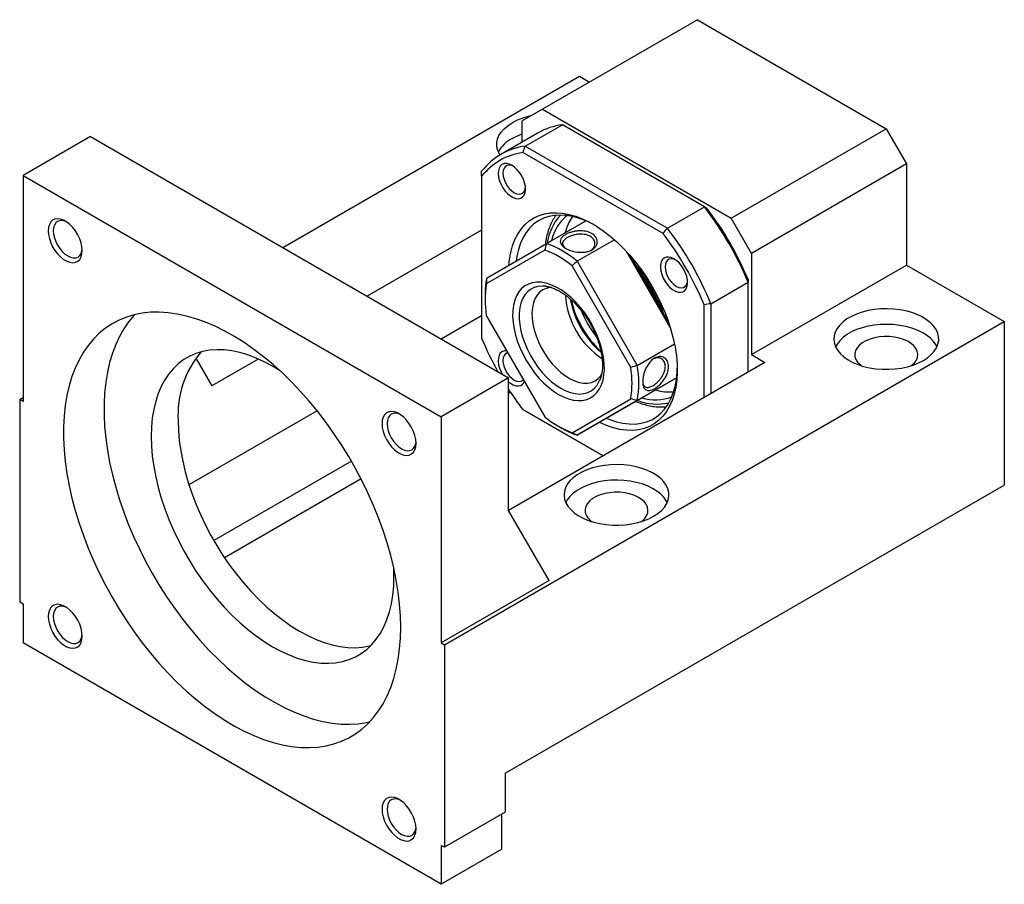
# Model space of a CAD drawing. Header units: millimetres. Extents: x 31 to 291, y 7 to 191.
# Tile 10 of 10: x 195 to 264, y 118 to 178. Entities that reach past the tile are written whole.
import ezdxf

# ---------------------------------------------------------------- set-up
doc = ezdxf.new("R2010")
doc.units = ezdxf.units.MM

msp = doc.modelspace()

# ---------------------------------------------------------------- linework, layer by layer
at = {"color": 7, "linetype": 'Continuous', "lineweight": 25}
for p, q in [((242.23268168, 178.48110291), (231.39037812, 172.22197429)), ((242.23268168, 178.48110291), (255.43200867, 170.86129363)), ((213.24352654, 162.56101207), (233.98310253, 174.53371444)), ((233.98310253, 174.53371444), (234.68898322, 174.1262182)), ((231.39037812, 172.22197429), (229.97616433, 171.40530065)), ((231.39037812, 172.22197429), (244.58970511, 164.60216501)), ((229.97616433, 169.92721782), (229.97616433, 171.40530065)), ((230.19505926, 169.6463842), (232.78778411, 171.1431324)), ((242.72089365, 165.40887032), (232.78778411, 171.1431324)), ((244.58970511, 164.60216501), (255.43200867, 170.86129363)), ((255.43200867, 170.86129363), (256.84622247, 168.41180349)), ((199.80627357, 170.31816976), (195.09222934, 167.59680995)), ((199.80627357, 170.31816976), (229.03335338, 153.44573572)), ((231.0882142, 170.56918948), (228.49548935, 169.07244128)), ((230.19505926, 169.6463842), (240.1281688, 163.91212212)), ((239.8248915, 163.54288398), (230.02693284, 169.19912512)), ((256.84622247, 168.41180349), (246.00391891, 162.15267488)), ((256.84622247, 168.41180349), (256.84622247, 161.33511625)), ((195.09222934, 167.59680995), (195.09222934, 151.81035465)), ((195.09222934, 167.59680995), (224.31930915, 150.72437592)), ((227.14773762, 167.53646077), (227.14773762, 156.22213975)), ((240.1281688, 163.91212212), (242.72089365, 165.40887032)), ((246.00391891, 162.15267488), (244.58970511, 164.60216501)), ((231.69131299, 162.83506087), (234.43882477, 164.42116566)), ((227.14773762, 163.78434073), (219.13608358, 159.1593113)), ((227.49025496, 160.40905329), (231.69131299, 162.83506087)), ((236.42389524, 163.10524972), (233.82358835, 161.6041245)), ((231.57141003, 162.38094313), (227.47208747, 160.01368528)), ((240.3343705, 156.96777863), (237.264885, 162.28428358)), ((237.52106376, 161.99996351), (240.21622411, 157.33180886)), ((246.00391891, 162.15267488), (246.00391891, 155.07598763)), ((237.57141014, 154.1834704), (233.47208758, 161.28370533)), ((233.82358835, 161.6041245), (238.02464638, 154.32767857)), ((246.00391891, 155.07598763), (256.84622247, 161.33511625)), ((256.84622247, 161.33511625), (263.68158782, 157.38914382)), ((231.6445234, 159.85002096), (231.57474567, 159.85834408)), ((243.17549132, 158.63400471), (245.76821617, 160.13075291)), ((245.76821617, 153.85137514), (245.76821617, 160.13075291)), ((227.38343904, 159.23958037), (227.38343948, 158.96744454)), ((242.70408672, 152.08249143), (242.70408672, 158.55597159)), ((243.17549132, 158.63400471), (243.17549132, 152.35462694)), ((227.14773762, 157.79637487), (224.32237534, 156.16532794)), ((227.47208747, 157.818853), (231.57141003, 150.71861807)), ((224.55501189, 134.80185232), (263.68158782, 157.38914382)), ((263.68158782, 157.38914382), (263.68158782, 145.95757267)), ((238.02464638, 154.32767857), (240.624912, 155.82877997)), ((246.00391891, 155.07598763), (246.94672723, 154.53171597)), ((207.17454631, 154.83383133), (208.29155721, 152.89889948)), ((211.53346294, 154.77041183), (208.29155721, 152.89889948)), ((246.94672723, 154.53171597), (229.03381436, 144.19081149)), ((229.03335338, 153.44573572), (224.31930915, 150.72437592)), ((229.03335338, 144.19160703), (229.03335338, 153.44573572)), ((235.39468632, 153.2663006), (235.41609407, 153.31676097)), ((236.69915631, 151.09942816), (240.77208265, 153.45144272)), ((240.77208528, 153.45146841), (238.02464638, 151.86540569)), ((229.17179787, 152.43269138), (229.03335513, 152.35277009)), ((194.8565266, 151.94642294), (195.09222934, 152.08249124)), ((194.8565266, 151.94642294), (194.8565266, 137.79304864)), ((195.09222934, 151.81035465), (194.8565266, 151.94642294)), ((233.47208758, 149.62138028), (237.57141014, 151.98863812)), ((238.02464638, 151.86540569), (233.82358835, 149.43939811)), ((215.64478967, 151.15586437), (206.68607136, 145.98410637)), ((230.02693284, 151.23522736), (235.63167805, 147.99967682)), ((235.63163936, 147.9996539), (230.19505926, 151.1381248)), ((233.82358835, 149.43939811), (236.69915631, 151.09942816)), ((224.31930915, 150.72437592), (224.31930915, 134.93792061)), ((232.52091369, 150.06811385), (232.75657724, 149.93202343)), ((218.04043147, 147.63977121), (208.41997953, 142.08600253)), ((218.71742049, 146.39750778), (209.16898523, 140.88531343)), ((228.79765415, 125.81950641), (263.68158782, 145.95757267)), ((231.86178272, 139.29209792), (229.03335338, 144.19160703)), ((221.0194796, 139.56414611), (221.00305813, 140.18294323)), ((231.86178272, 139.29209792), (224.31930915, 134.93792061)), ((194.8565266, 137.79304864), (195.09222934, 137.65698035)), ((195.09222934, 137.65698035), (195.09222934, 134.93517821)), ((224.31930915, 118.06274417), (195.09222934, 134.93517821)), ((224.31930915, 134.93792061), (224.55501189, 134.80185232)), ((224.55501189, 134.80185232), (224.55501189, 120.64847802)), ((228.79765415, 125.81950641), (228.79765415, 123.09770326)), ((228.79765415, 123.09770326), (224.55501189, 120.64847802)), ((228.56195141, 120.51196942), (228.56195141, 122.96163535)), ((224.55501189, 120.64847802), (224.31930915, 120.78454631)), ((224.31930915, 120.78454631), (224.31930915, 118.06274417)), ((228.56195141, 120.51196942), (224.31930915, 118.06274417))]:
    msp.add_line(p, q, dxfattribs=at)
at = {"color": 7, "linetype": 'Continuous', "lineweight": 25, "flags": 128}
for points in [[(228.42627807, 169.03164908), (228.38519324, 169.09865804), (228.26834988, 169.35039219), (228.20598045, 169.60850762), (228.19902841, 169.86909136), (228.24759958, 170.12819294), (228.35095858, 170.38188522), (228.50753851, 170.62632163), (228.71496423, 170.85779832), (228.97009381, 171.0728044), (229.26905743, 171.26808197)], [(229.26905743, 170.17936083), (229.60732475, 170.35194886), (229.97616477, 170.49798609)], [(229.25924556, 168.30634012), (229.0670871, 168.39470638), (228.88279561, 168.43432492), (228.71391627, 168.42357413), (228.56736245, 168.36289496), (228.44913484, 168.25477012), (228.36407284, 168.10362724), (228.31565928, 167.91565452), (228.30587638, 167.69854626), (228.33512454, 167.46119231), (228.40220652, 167.21330849), (228.50437575, 166.96504418), (228.63744915, 166.72656385), (228.79597925, 166.50762979), (228.973475, 166.3172055), (229.16267088, 166.16308731), (229.35582023, 166.05158457), (229.54501568, 165.98726209), (229.72251186, 165.9727539), (229.88104197, 166.008653), (230.01411537, 166.09349005), (230.1162846, 166.22379228), (230.18336614, 166.39422515), (230.2126143, 166.59780989), (230.2028314, 166.82621324), (230.15441828, 167.07008281), (230.06935628, 167.31943619), (229.95112866, 167.56406373), (229.80457485, 167.79395033), (229.6356955, 167.99968507), (229.45140402, 168.17284495), (229.25924556, 168.30634012)], [(229.3458007, 168.25183138), (229.24853323, 168.28963171), (229.08164049, 168.31854051), (228.93192743, 168.29633843), (228.80690012, 168.22413824), (228.71282923, 168.10556108), (228.65443082, 167.94655219), (228.63463365, 167.75508529), (228.65443082, 167.54076108), (228.71282923, 167.31432733), (228.80690012, 167.08713773), (228.93192743, 166.87058407), (229.08164049, 166.67552697), (229.24853323, 166.51174551), (229.42423642, 166.38745369), (229.59993961, 166.30888293), (229.76683191, 166.27997439), (229.91654542, 166.30217621), (230.04157273, 166.3743764), (230.13564361, 166.49295407), (230.19404202, 166.65196245), (230.20992085, 166.75496915)], [(199.22939911, 162.34989267), (199.20913175, 162.61415872), (199.14902068, 162.89282471), (199.05111268, 163.17640177), (198.9187426, 163.45523233), (198.75641664, 163.7198232), (198.56966308, 163.9611619), (198.36484257, 164.17102993), (198.14892953, 164.34228112), (197.92927596, 164.46908443), (197.71336292, 164.54712112), (197.50854153, 164.57373433), (197.32178885, 164.5480162), (197.15946289, 164.47084288), (197.02709194, 164.34484407), (196.92918393, 164.17430919), (196.86907286, 163.96504596), (196.84880638, 163.72417961), (196.86907286, 163.45991508), (196.92918393, 163.18124808), (197.02709194, 162.89767102), (197.15946289, 162.61883995), (197.32178885, 162.35425009), (197.50854153, 162.1129119), (197.71336292, 161.90304235), (197.92927596, 161.73179116), (198.14892953, 161.60498785), (198.36484257, 161.52695116), (198.56966308, 161.50033947), (198.75641664, 161.52605709), (198.9187426, 161.6032294), (199.05111268, 161.72922872), (199.14902068, 161.8997636), (199.20913175, 162.10902784), (199.22939911, 162.34989267)], [(229.05126271, 161.31049658), (229.09333317, 161.72451411), (229.18109433, 162.21961366), (229.30708618, 162.68256665), (229.4704702, 163.11029216), (229.67015933, 163.49994395), (229.90482464, 163.8489287), (230.17290494, 164.15492382), (230.47261513, 164.41589363), (230.80196158, 164.63010054), (231.15875178, 164.79612), (231.54061232, 164.91284658), (231.94500124, 164.97950336), (232.3692277, 164.99564673), (232.81046855, 164.96117009), (233.26578721, 164.87630199), (233.73215372, 164.74160732), (234.20646453, 164.5579829), (234.68556313, 164.32665017), (235.16626121, 164.04914907), (235.64535981, 163.72732634), (236.11967062, 163.36332316), (236.58603713, 162.95956251), (237.04135579, 162.51873087), (237.48259664, 162.04376168), (237.90682311, 161.53781685), (238.31121202, 161.00426257), (238.69307256, 160.44664919), (239.04986276, 159.86868854), (239.37920921, 159.27422631), (239.6789194, 158.66721848), (239.9469997, 158.05170444), (240.18166501, 157.43178089), (240.38135414, 156.81157293), (240.54473816, 156.19520825), (240.67073001, 155.58678816), (240.75849117, 154.99036174), (240.80743727, 154.40989845), (240.81724256, 153.84926104), (240.7878425, 153.31218012), (240.71943202, 152.80223022), (240.61246639, 152.32280512), (240.46765816, 151.87709475), (240.28597012, 151.46806577), (240.0686118, 151.09844013), (239.81702979, 150.7706773), (239.53289857, 150.48695844), (239.21810815, 150.24917246), (238.87475402, 150.05890056), (238.50512089, 149.91741015), (238.11166864, 149.82564214), (237.69701587, 149.78420756), (237.26392188, 149.7933817), (236.8152689, 149.85310375), (236.35404244, 149.96297695), (235.88331197, 150.12226865), (235.40621025, 150.32992014), (235.38445893, 150.34046979)], [(235.04590388, 164.12288125), (234.92472956, 164.18847067), (234.45262221, 164.41523308), (233.98548789, 164.59366618), (233.52660332, 164.72251867), (233.0791872, 164.80088655), (232.6463777, 164.82822007), (232.23121082, 164.80432806), (231.83659844, 164.72937745), (231.46530907, 164.60389374), (231.11994638, 164.42875765), (230.80293271, 164.2051982), (230.51649263, 163.93478241), (230.2626347, 163.6194073), (230.04313918, 163.26128549), (229.85954663, 162.86292817), (229.71314385, 162.42713041), (229.60495816, 161.95694849), (229.55119195, 161.59919381)], [(233.48981319, 164.73077302), (233.44039996, 164.65732769), (233.24087765, 164.30368181)], [(198.13122698, 164.35424284), (198.01815225, 164.40112136), (197.82802343, 164.44427906), (197.65279878, 164.43728004), (197.49921391, 164.38039112), (197.37316937, 164.27580094), (197.27951029, 164.12752622), (197.22183496, 163.94126773), (197.20236048, 163.72418062), (197.22183496, 163.48460977), (197.27951029, 163.23175975), (197.37316937, 162.97534958), (197.49921391, 162.72523046), (197.65279878, 162.49101723), (197.82802343, 162.28170713), (198.01815225, 162.10534777), (198.21588068, 161.96871317), (198.41360823, 161.8770559), (198.60373793, 161.83389668), (198.77896169, 161.84089721), (198.93254744, 161.89778462), (199.05859111, 162.00237631), (199.15225106, 162.15064951), (199.20992551, 162.33690952), (199.22584473, 162.45810345)], [(233.24087765, 164.30368181), (233.07749979, 163.91087346), (232.97518129, 163.57622203)], [(232.29806846, 163.75940965), (232.13469059, 163.36660129), (232.03237209, 163.03194987)], [(240.59257878, 161.76374611), (240.40042032, 161.85211237), (240.21612884, 161.89173091), (240.04724949, 161.88098012), (239.90069568, 161.82030095), (239.78246806, 161.71217611), (239.69740606, 161.56103323), (239.64899294, 161.37306026), (239.63921004, 161.155952), (239.6684582, 160.91859805), (239.73553974, 160.67071449), (239.83770897, 160.42245018), (239.97078237, 160.18396984), (240.12931248, 159.96503579), (240.30680866, 159.77461124), (240.49600411, 159.62049331), (240.68915346, 159.50899056), (240.87834934, 159.44466783), (241.05584509, 159.4301599), (241.21437519, 159.46605899), (241.3474486, 159.55089604), (241.44961782, 159.68119827), (241.5166998, 159.85163089), (241.54594796, 160.05521563), (241.53616506, 160.28361898), (241.4877515, 160.52748881), (241.4026895, 160.77684218), (241.28446189, 161.02146972), (241.13790807, 161.25135632), (240.96902873, 161.45709106), (240.78473724, 161.63025094), (240.59257878, 161.76374611)], [(240.67913392, 161.70923737), (240.58186646, 161.7470377), (240.41497416, 161.77594625), (240.26526065, 161.75374443), (240.14023334, 161.68154423), (240.04616245, 161.56296707), (239.98776404, 161.40395818), (239.96796732, 161.21249103), (239.98776404, 160.99816707), (240.04616245, 160.77173332), (240.14023334, 160.54454372), (240.26526065, 160.32799007), (240.41497416, 160.13293271), (240.58186646, 159.96915151), (240.75756964, 159.84485969), (240.93327283, 159.76628893), (241.10016557, 159.73738013), (241.24987864, 159.7595822), (241.37490595, 159.83178239), (241.46897684, 159.95036006), (241.52737525, 160.10936844), (241.54325407, 160.21237514)], [(232.52174881, 152.29725343), (232.87460071, 152.11603665), (233.22316945, 151.98198009), (233.56322389, 151.89671085), (233.8906363, 151.86126401), (234.20143221, 151.87606985), (234.49183892, 151.94094887), (234.75833169, 152.05511327), (234.99767508, 152.21717757), (235.20696426, 152.42517405), (235.38365856, 152.67657825), (235.52561309, 152.96833846), (235.6311049, 153.29691295), (235.6988531, 153.65831348), (235.72803584, 154.04815284), (235.71829839, 154.46169923), (235.66975927, 154.8939325), (235.58300744, 155.33960618), (235.45909615, 155.79331016), (235.29952949, 156.24953718), (235.10624427, 156.7027491), (234.88158686, 157.14744482), (234.62828408, 157.57822645), (234.34941089, 157.98986432), (234.04835233, 158.37736219), (233.72876288, 158.73601619), (233.39452196, 159.06147267), (233.04968676, 159.34978135), (232.69844306, 159.59744217), (232.34505455, 159.80144902), (231.99381085, 159.95932554), (231.64897566, 160.0691551), (231.31473474, 160.12960497), (230.99514528, 160.1399411), (230.69408672, 160.10003804), (230.41521354, 160.0103803), (230.16191076, 159.87205583), (229.93725335, 159.68674404), (229.74396812, 159.4566945), (229.58440147, 159.18469921), (229.46049017, 158.87406017), (229.37373835, 158.52854801), (229.32519923, 158.15235681), (229.31546177, 157.75005306), (229.34464451, 157.32652002), (229.41239272, 156.88689907), (229.51788452, 156.43652634), (229.65983906, 155.98086891), (229.83653336, 155.52545782), (230.04582253, 155.0758212), (230.28516593, 154.6374169), (230.55165869, 154.2155665), (230.84206541, 153.81539103), (231.15286131, 153.44174787), (231.48027373, 153.09917238), (231.82032817, 152.79182312), (232.1688969, 152.52343079), (232.52174881, 152.29725343)], [(232.03845144, 159.77155594), (231.92274539, 159.76278062), (231.6554964, 159.70457138), (231.41332357, 159.5950043), (231.20001947, 159.43579519), (231.01892522, 159.22943762), (230.87287673, 158.97916344), (230.76416157, 158.6888926), (230.69448251, 158.36317099), (230.66493032, 158.00710036), (230.67596863, 157.62625692), (230.72742378, 157.22660583), (230.81849039, 156.81440603), (230.94774204, 156.39611338), (231.11315459, 155.97827913), (231.31213711, 155.56744721), (231.54157325, 155.17005216), (231.79786977, 154.79231766), (232.07701241, 154.44015974), (232.37462953, 154.119094), (232.68605978, 153.83414878), (233.00642563, 153.589787), (233.3307096, 153.38983522), (233.65383281, 153.23742594), (233.97073458, 153.13494524), (234.27645162, 153.0839988), (234.56619606, 153.0853843), (234.83542969, 153.13908), (235.07993607, 153.24424517), (235.29588555, 153.39923244), (235.47989627, 153.60161458), (235.54764755, 153.70113524)], [(221.49088244, 136.02637603), (221.47130787, 136.82171844), (221.41264911, 137.63701921), (221.31510199, 138.46956939), (221.17898962, 139.31660379), (221.0047642, 140.17530873), (220.79300439, 141.04283177), (220.54441437, 141.91629031), (220.25981866, 142.79278429), (219.94016466, 143.6694002), (219.58651221, 144.5432276), (219.20003703, 145.41136264), (218.78202283, 146.27092228), (218.33385871, 147.11905034), (217.85703209, 147.95293022), (217.35312876, 148.76979094), (216.82382098, 149.56692007), (216.27086837, 150.34166935), (215.69610653, 151.09146427), (215.10144567, 151.81381501), (214.48886099, 152.50632199), (213.86038694, 153.16668423), (213.21811221, 153.79270736), (212.56416961, 154.38231348), (211.90073168, 154.93354373), (211.23000223, 155.44456617), (210.55420951, 155.9136838), (209.87559834, 156.3393371), (209.19642305, 156.72011415), (208.51893968, 157.05474804), (207.84539901, 157.34212802), (207.17803813, 157.5812993), (206.51907413, 157.77146865), (205.87069623, 157.91200194), (205.23505766, 158.00243383), (204.61427058, 158.04246465), (204.01039712, 158.03195948), (203.42544276, 157.970954), (202.8613511, 157.85965143), (202.3199959, 157.69842204), (201.80317544, 157.48779935), (201.3126072, 157.22848414), (200.84991998, 156.92133792), (200.41665037, 156.56738189), (200.01423841, 156.16779034), (199.64402137, 155.72389116), (199.30722766, 155.23715925), (199.00497768, 154.70921096), (198.73827418, 154.14180051), (198.508004, 153.53681242), (198.31493104, 152.89625692), (198.15969717, 152.22226184), (198.04281869, 151.51706552), (197.9646837, 150.78301074), (197.92555123, 150.02253619), (197.92555123, 149.23816815), (197.9646837, 148.43251221), (198.04281869, 147.60824469), (198.15969717, 146.76810335), (198.31493104, 145.91487906), (198.508004, 145.05140627), (198.73827418, 144.18055388), (199.00497768, 143.30521413), (199.30722766, 142.42829544), (199.64402137, 141.55270979), (200.01423841, 140.68136711), (200.41665037, 139.8171606), (200.84991998, 138.96296213), (201.3126072, 138.12160862), (201.80317544, 137.29589537), (202.3199959, 136.48856447), (202.8613511, 135.70229968), (203.42544276, 134.93971074), (204.01039712, 134.20333134), (204.61427058, 133.49560871), (205.23505766, 132.81889403), (205.87069623, 132.17543324), (206.51907413, 131.56736534), (207.17803813, 130.99671106), (207.84539901, 130.46536385), (208.51893968, 129.97509034), (209.19642305, 129.52751859), (209.87559834, 129.12413653), (210.55420951, 128.76628205), (211.23000223, 128.45514601), (211.90073168, 128.19176071), (212.56416961, 127.97700183), (213.21811221, 127.8115819), (213.86038694, 127.69605042), (214.48886099, 127.63079196), (215.10144567, 127.61602371), (215.69610653, 127.65179364), (216.27086837, 127.73798267), (216.82382098, 127.87430646), (217.35312876, 128.06030984), (217.85703209, 128.29537615), (218.33385871, 128.57872374), (218.78202283, 128.90941252), (219.20003703, 129.28634323), (219.58651221, 129.70826353), (219.94016466, 130.1737725), (220.25981866, 130.68132376), (220.54441437, 131.22923052), (220.79300439, 131.81567315), (221.0047642, 132.43870351), (221.17898962, 133.09625207), (221.31510199, 133.78613447), (221.41264911, 134.50605913), (221.47130787, 135.25363395), (221.49088244, 136.02637603)], [(202.90817625, 157.87099788), (202.84266775, 157.80060785), (202.47245071, 157.35670866), (202.135657, 156.86997675), (201.83340703, 156.34202846), (201.56670353, 155.77461802), (201.33643334, 155.16962993), (201.14336038, 154.52907443), (200.98812652, 153.85507934), (200.87124804, 153.14988303), (200.79311305, 152.41582824), (200.75398058, 151.65535369), (200.75398058, 150.87098565), (200.79311305, 150.06532972), (200.87124804, 149.24106219), (200.98812652, 148.40092086), (201.14336038, 147.54769657), (201.33643334, 146.68422377), (201.56670353, 145.81337139), (201.83340703, 144.93803163), (202.135657, 144.06111295), (202.47245071, 143.1855273), (202.84266775, 142.31418462), (203.24507972, 141.4499781), (203.67834932, 140.59577964), (204.14103654, 139.75442612), (204.63160479, 138.92871288), (205.14842525, 138.12138198), (205.68978044, 137.33511719), (206.25387211, 136.57252825), (206.83882646, 135.83614884), (207.44269992, 135.12842622), (208.063487, 134.45171153), (208.69912558, 133.80825075), (209.34750347, 133.20018285), (210.00646747, 132.62952856), (210.67382836, 132.09818136), (211.34736902, 131.60790785), (212.02485239, 131.16033609), (212.70402768, 130.75695403), (213.38263885, 130.39909955), (214.05843158, 130.08796352), (214.72916102, 129.82457822), (215.39259896, 129.60981934), (216.04654155, 129.44439941), (216.68881628, 129.32886792), (217.31729033, 129.26360947), (217.92987502, 129.24884122), (218.52453588, 129.28461114), (219.09929772, 129.37080017), (219.33179422, 129.42137427)], [(258.02473352, 154.66778351), (258.32369714, 154.86306107), (258.57882673, 155.07806716), (258.78625222, 155.30954372), (258.94283237, 155.55398026), (259.04619126, 155.80767247), (259.09476276, 156.06677425), (259.08781078, 156.32735802), (259.02544091, 156.58547319), (258.90859794, 156.83720756), (258.73905327, 157.07874495), (258.51937684, 157.30642397), (258.25289985, 157.51679261), (257.94366019, 157.70666283), (257.59634695, 157.87315562), (257.21622455, 158.01374745), (256.80905567, 158.12630679), (256.38101186, 158.20912778), (255.93858158, 158.26095511), (255.48847239, 158.28100263), (255.03750748, 158.26896658), (254.59252303, 158.22502923), (254.16026451, 158.14985677), (253.74728345, 158.04458937), (253.35984196, 157.91082161), (253.00381151, 157.75058251), (252.6845904, 157.56630009), (252.40701806, 157.36076808), (252.1753004, 157.13710287), (251.99295228, 156.89869405), (251.86273564, 156.64915652), (251.78662545, 156.39227233), (251.76577637, 156.13193596), (251.80050318, 155.8720933), (251.8902808, 155.61668392), (252.03374647, 155.36957947), (252.22872614, 155.1345259), (252.47226468, 154.91508589), (252.76066985, 154.71458619), (253.08957025, 154.53606587), (253.45397893, 154.382232), (253.84837333, 154.25541551), (254.26677387, 154.15753957), (254.70283746, 154.09008733), (255.14995494, 154.05408223), (255.60134813, 154.0500689), (256.05017387, 154.07810844), (256.4896294, 154.13777632), (256.91305156, 154.22816799), (257.31402439, 154.34791231), (257.68646621, 154.49519548), (258.02473352, 154.66778351)], [(258.97534944, 155.62017138), (258.90859794, 155.74848643), (258.73905327, 155.99002381), (258.51937684, 156.21770284), (258.25289985, 156.42807147), (257.94366019, 156.61794169), (257.59634695, 156.78443449), (257.21622455, 156.92502631), (256.80905567, 157.03758566), (256.38101186, 157.12040665), (255.93858158, 157.17223397), (255.48847239, 157.19228149), (255.03750748, 157.18024545), (254.59252303, 157.1363081), (254.16026451, 157.06113563), (253.74728345, 156.95586824), (253.35984196, 156.82210048), (253.00381151, 156.66186138), (252.6845904, 156.47757896), (252.40701806, 156.27204695), (252.1753004, 156.04838174), (251.99295228, 155.80997291), (251.88866736, 155.62017119)], [(257.17816095, 154.30324678), (257.21703966, 154.33344847), (257.4002046, 154.508362), (257.53239423, 154.69797212), (257.61018546, 154.89736781), (257.63156281, 155.10138515), (257.59597199, 155.30474069), (257.5043364, 155.50216659), (257.35902844, 155.68855027), (257.16381258, 155.85906371), (256.92374303, 156.00929193), (256.64503767, 156.13534371), (256.3349171, 156.23395332), (256.00141062, 156.30256824), (255.65315714, 156.3394106), (255.29917608, 156.34352645), (254.94863459, 156.31480945), (254.61061313, 156.25400245), (254.29386486, 156.16268126), (254.00659479, 156.04321029), (253.75624164, 155.89868449), (253.54928941, 155.73284701), (253.39109934, 155.54999212), (253.28576712, 155.35485649), (253.23602264, 155.15249332), (253.24315205, 154.94814428), (253.30697204, 154.74710195), (253.42582922, 154.55457263), (253.59664469, 154.3755439), (253.68585596, 154.30324704)], [(213.06323061, 153.93661794), (212.53419859, 154.26108389), (211.95514249, 154.57252358), (211.37878631, 154.83682554), (210.80781703, 155.05275902), (210.24489703, 155.21931531), (209.69265082, 155.33571951), (209.15365321, 155.40142718), (208.63041743, 155.41613322), (208.12538272, 155.37976941), (207.64090382, 155.29250444), (207.17923997, 155.1547456), (206.74254331, 154.96713493), (206.3328496, 154.7305469), (205.95206994, 154.44608512), (205.60197934, 154.11507575), (205.28420966, 153.73906193), (205.00024308, 153.31979691), (204.75140281, 152.85923596), (204.53884923, 152.35952599), (204.36357454, 151.82299638), (204.22639445, 151.25214952), (204.12794995, 150.64964607), (204.0686985, 150.01829636), (204.04891758, 149.36104303), (204.0686985, 148.68095113), (204.12794995, 147.98119116), (204.22639445, 147.26502611), (204.36357454, 146.53579448), (204.53884923, 145.79689702), (204.75140281, 145.05177791), (205.00024308, 144.30391211), (205.28420966, 143.55678625), (205.60197934, 142.81388337), (205.95206994, 142.07866799), (206.3328496, 141.35456738), (206.74254331, 140.64495707), (207.17923997, 139.95314716), (207.64090382, 139.28236258), (208.12538272, 138.63573017), (208.63041743, 138.01626571), (209.15365321, 137.42685657), (209.69265082, 136.87025085), (210.24489703, 136.34904515), (210.80781703, 135.86566784), (211.37878631, 135.42237422), (211.95514249, 135.0212295), (212.53419859, 134.66410525), (213.11325469, 134.35266555), (213.68961087, 134.0883636), (214.26058015, 133.87243012), (214.82350016, 133.70587382), (215.37574636, 133.58946962), (215.91474397, 133.52376196), (216.43797975, 133.50905592), (216.94301446, 133.54541972), (217.42749336, 133.6326847), (217.88915721, 133.77044354), (218.32585388, 133.95805421), (218.73554759, 134.19464224), (219.11632724, 134.47910402), (219.46641784, 134.81011338), (219.78418752, 135.18612721), (220.06815411, 135.60539223), (220.31699437, 136.06595317), (220.52954795, 136.56566314), (220.70482264, 137.10219275), (220.84200273, 137.67303961), (220.94044724, 138.27554307), (220.99969868, 138.90689278), (221.0194796, 139.56414611), (221.0194796, 139.56414611)], [(228.90016143, 155.34535714), (228.88279561, 155.34701002), (228.71391627, 155.33625923), (228.56736245, 155.27557955), (228.44913484, 155.16745522), (228.36407284, 155.01631234), (228.31565928, 154.82833911), (228.30587638, 154.61123136), (228.33512454, 154.37387691), (228.40220652, 154.12599359), (228.50437575, 153.87772928), (228.60375582, 153.6937398)], [(228.9722422, 155.22050803), (228.93192743, 155.20902354), (228.80690012, 155.13682334), (228.71282923, 155.01824568), (228.65443082, 154.85923729), (228.63463365, 154.6677704), (228.65443082, 154.45344618), (228.71282923, 154.22701192), (228.80690012, 153.99982283), (228.93192743, 153.78326918), (229.08164049, 153.58821207), (229.24853323, 153.42443062), (229.42423642, 153.30013829), (229.59993961, 153.22156803), (229.76683191, 153.19265949), (229.91654542, 153.21486131), (230.04157273, 153.2870615), (230.07167216, 153.31623948)], [(235.88440362, 150.62908152), (236.10500055, 150.53967008), (236.56841645, 150.38589226), (237.02196473, 150.28219101), (237.46246383, 150.22929373), (237.88682443, 150.22757143), (238.29206945, 150.27703676), (238.6753564, 150.37734178), (239.0339971, 150.52778334), (239.36547592, 150.72730616), (239.66746775, 150.97451054), (239.93785383, 151.26766343), (240.17473844, 151.60470735), (240.3764594, 151.98327888), (240.54160217, 152.40072247), (240.66900814, 152.8541101), (240.75778345, 153.34026157), (240.80730556, 153.85576693), (240.81726583, 154.12550589)], [(229.03335557, 153.17607598), (229.16267088, 153.07577191), (229.35582023, 152.96426916), (229.54501568, 152.89994719), (229.72251186, 152.8854385), (229.88104197, 152.92133759), (230.01411537, 153.00617515), (230.1162846, 153.13647738), (230.14372747, 153.19143759)], [(222.56273212, 148.87984625), (222.54246563, 149.14411179), (222.48235457, 149.42277778), (222.38444656, 149.70635484), (222.2520756, 149.98518591), (222.08974965, 150.24977678), (221.90299696, 150.49111497), (221.69817557, 150.70098351), (221.48226253, 150.8722347), (221.26260896, 150.99903801), (221.04669593, 151.0770747), (220.84187542, 151.1036874), (220.65512185, 151.07796978), (220.4927959, 151.00079646), (220.36042582, 150.87479714), (220.26251781, 150.70426226), (220.20240675, 150.49499903), (220.18213938, 150.25413318), (220.20240675, 149.98986815), (220.26251781, 149.71120115), (220.36042582, 149.42762409), (220.4927959, 149.14879352), (220.65512185, 148.88420367), (220.84187542, 148.64286497), (221.04669593, 148.43299592), (221.26260896, 148.26174473), (221.48226253, 148.13494142), (221.69817557, 148.05690473), (221.90299696, 148.03029254), (222.08974965, 148.05601067), (222.2520756, 148.13318297), (222.38444656, 148.25918179), (222.48235457, 148.42971666), (222.54246563, 148.63898091), (222.56273212, 148.87984625)], [(221.46455998, 150.88419642), (221.35148613, 150.93107443), (221.16135643, 150.97423263), (220.98613266, 150.96723311), (220.83254691, 150.91034469), (220.70650325, 150.80575401), (220.61284329, 150.6574798), (220.55516884, 150.4712208), (220.53569437, 150.25413369), (220.55516884, 150.01456284), (220.61284329, 149.76171332), (220.70650325, 149.50530264), (220.83254691, 149.25518403), (220.98613266, 149.02097029), (221.16135643, 148.81166071), (221.35148613, 148.63530084), (221.54921368, 148.49866675), (221.74694211, 148.40700896), (221.93707093, 148.36385026), (222.11229558, 148.37085028), (222.26588045, 148.42773819), (222.39192499, 148.53232938), (222.48558407, 148.68060309), (222.5432594, 148.86686259), (222.55917861, 148.98805652)], [(205.93453246, 150.44958533), (205.95431338, 149.76949343), (206.01356483, 149.06973346), (206.11200933, 148.35356841), (206.24918942, 147.62433678), (206.42446411, 146.88543932), (206.63701769, 146.14032021), (206.88585796, 145.39245441), (207.16982454, 144.64532855), (207.48759422, 143.90242567), (207.83768482, 143.16721029), (208.21846448, 142.44310968), (208.62815819, 141.73349937), (209.06485485, 141.04168946), (209.5265187, 140.37090488), (210.0109976, 139.72427247), (210.51603231, 139.10480801), (211.03926809, 138.51539887), (211.5782657, 137.95879314), (212.13051191, 137.43758745), (212.69343191, 136.95421014), (213.26440119, 136.51091652), (213.84075737, 136.1097718), (214.41981347, 135.75264755), (214.99886957, 135.44120785), (215.57522575, 135.1769059), (216.14619503, 134.96097242), (216.70911504, 134.79441612), (217.26136124, 134.67801192), (217.80035885, 134.61230426), (218.32359463, 134.59759822), (218.82862934, 134.63396202), (219.31310824, 134.721227), (219.40199814, 134.74336253)], [(239.16855267, 143.78234201), (239.46751695, 143.97761995), (239.72264588, 144.19262566), (239.93007071, 144.42410183), (240.08665152, 144.66853876), (240.19000965, 144.92223053), (240.23858213, 145.18133287), (240.23163054, 145.44191687), (240.16925935, 145.70003128), (240.05241775, 145.95176644), (239.88287327, 146.19330394), (239.66319599, 146.42098247), (239.39671903, 146.63135112), (239.0874797, 146.82122153), (238.74016684, 146.98771455), (238.36004441, 147.12830636), (237.95287424, 147.24086496), (237.52483173, 147.32368669), (237.08240133, 147.37551395), (236.63229231, 147.39556157), (236.1813263, 147.38352489), (235.73634251, 147.33958792), (235.30408443, 147.26441571), (234.89110239, 147.15914775), (234.50366133, 147.02538024), (234.14763022, 146.86514076), (233.82840999, 146.68085884), (233.55083699, 146.47532646), (233.31911977, 146.2516615), (233.13677055, 146.01325204), (233.00655435, 145.76371476), (232.93044504, 145.50683109), (232.90959464, 145.24649395), (232.94432189, 144.98665154), (233.03409907, 144.73124191), (233.17756606, 144.48413823), (233.37254441, 144.24908389), (233.61608295, 144.02964389), (233.90448856, 143.82914444), (234.2333894, 143.65062437), (234.59779808, 143.4967905), (234.99219336, 143.36997452), (235.41059215, 143.27209756), (235.84665749, 143.20464634), (236.29377321, 143.16864022), (236.74516684, 143.16462715), (237.1939939, 143.19266745), (237.63344855, 143.25233482), (238.05687159, 143.342727), (238.45784354, 143.46247081), (238.8302847, 143.6097536), (239.16855267, 143.78234201)], [(240.1191687, 144.73472994), (240.05241775, 144.86304531), (239.88287327, 145.1045828), (239.66319599, 145.33226134), (239.39671903, 145.54262999), (239.0874797, 145.7325004), (238.74016684, 145.89899342), (238.36004441, 146.03958522), (237.95287424, 146.15214383), (237.52483173, 146.23496556), (237.08240133, 146.28679282), (236.63229231, 146.30684043), (236.1813263, 146.29480376), (235.73634251, 146.25086679), (235.30408443, 146.17569458), (234.89110239, 146.07042661), (234.50366133, 145.93665911), (234.14763022, 145.77641962), (233.82840999, 145.59213771), (233.55083699, 145.38660532), (233.31911977, 145.16294036), (233.13677055, 144.92453091), (233.03248607, 144.73472943)], [(238.32197966, 143.41780503), (238.36085837, 143.44800672), (238.54402331, 143.62292024), (238.67621339, 143.81253062), (238.75400505, 144.01192656), (238.77538229, 144.21594384), (238.73979191, 144.41929963), (238.64815588, 144.61672528), (238.50284847, 144.80310928), (238.30763129, 144.97362196), (238.06756284, 145.12385081), (237.78885715, 145.2499024), (237.47873625, 145.34851182), (237.14522911, 145.41712635), (236.79697673, 145.45396936), (236.44299588, 145.45808533), (236.0924544, 145.42936832), (235.75443316, 145.36856146), (235.43768467, 145.27724014), (235.15041351, 145.15776854), (234.90006122, 145.01324324), (234.69310791, 144.84740513), (234.53491761, 144.66455011), (234.42958561, 144.46941461), (234.37984092, 144.26705132), (234.38697076, 144.06270252), (234.45079162, 143.8616607), (234.56964837, 143.66913113), (234.7404634, 143.49010215), (234.82967599, 143.41780604)], [(199.22939911, 135.40542094), (199.20913175, 135.66968598), (199.14902068, 135.94835298), (199.05111268, 136.23193004), (198.9187426, 136.5107606), (198.75641664, 136.77535046), (198.56966308, 137.01668916), (198.36484257, 137.2265582), (198.14892953, 137.3978094), (197.92927596, 137.5246127), (197.71336292, 137.60264939), (197.50854153, 137.62926159), (197.32178885, 137.60354346), (197.15946289, 137.52637116), (197.02709194, 137.40037234), (196.92918393, 137.22983746), (196.86907286, 137.02057322), (196.84880638, 136.77970788), (196.86907286, 136.51544233), (196.92918393, 136.23677635), (197.02709194, 135.95319929), (197.15946289, 135.67436822), (197.32178885, 135.40977735), (197.50854153, 135.16843916), (197.71336292, 134.95857062), (197.92927596, 134.78731943), (198.14892953, 134.66051612), (198.36484257, 134.58247943), (198.56966308, 134.55586673), (198.75641664, 134.58158435), (198.9187426, 134.65875767), (199.05111268, 134.78475699), (199.14902068, 134.95529187), (199.20913175, 135.1645551), (199.22939911, 135.40542094)], [(198.13122698, 137.40977111), (198.01815225, 137.45664862), (197.82802343, 137.49980733), (197.65279878, 137.4928073), (197.49921391, 137.43591939), (197.37316937, 137.3313282), (197.27951029, 137.1830545), (197.22183496, 136.99679499), (197.20236048, 136.77970889), (197.22183496, 136.54013703), (197.27951029, 136.28728802), (197.37316937, 136.03087683), (197.49921391, 135.78075873), (197.65279878, 135.54654448), (197.82802343, 135.3372354), (198.01815225, 135.16087503), (198.21588068, 135.02424043), (198.41360823, 134.93258315), (198.60373793, 134.88942495), (198.77896169, 134.89642447), (198.93254744, 134.95331289), (199.05859111, 135.05790357), (199.15225106, 135.20617778), (199.20992551, 135.39243678), (199.22584473, 135.51363172)], [(222.56273212, 121.93537452), (222.54246563, 122.19963905), (222.48235457, 122.47830605), (222.38444656, 122.76188311), (222.2520756, 123.04071418), (222.08974965, 123.30530404), (221.90299696, 123.54664222), (221.69817557, 123.75651178), (221.48226253, 123.92776297), (221.26260896, 124.05456628), (221.04669593, 124.13260297), (220.84187542, 124.15921465), (220.65512185, 124.13349703), (220.4927959, 124.05632473), (220.36042582, 123.93032541), (220.26251781, 123.75979053), (220.20240675, 123.55052629), (220.18213938, 123.30966145), (220.20240675, 123.0453954), (220.26251781, 122.76672942), (220.36042582, 122.48315236), (220.4927959, 122.2043218), (220.65512185, 121.93973092), (220.84187542, 121.69839223), (221.04669593, 121.48852419), (221.26260896, 121.317273), (221.48226253, 121.1904697), (221.69817557, 121.112433), (221.90299696, 121.0858198), (222.08974965, 121.11153792), (222.2520756, 121.18871124), (222.38444656, 121.31471006), (222.48235457, 121.48524494), (222.54246563, 121.69450816), (222.56273212, 121.93537452)], [(221.46455998, 123.93972469), (221.35148613, 123.98660169), (221.16135643, 124.0297609), (220.98613266, 124.02276037), (220.83254691, 123.96587296), (220.70650325, 123.86128127), (220.61284329, 123.71300807), (220.55516884, 123.52674806), (220.53569437, 123.30966196), (220.55516884, 123.07009009), (220.61284329, 122.81724159), (220.70650325, 122.5608299), (220.83254691, 122.3107123), (220.98613266, 122.07649755), (221.16135643, 121.86718898), (221.35148613, 121.6908281), (221.54921368, 121.554194), (221.74694211, 121.46253622), (221.93707093, 121.41937853), (222.11229558, 121.42637754), (222.26588045, 121.48326646), (222.39192499, 121.58785664), (222.48558407, 121.73613136), (222.5432594, 121.92238985), (222.55917861, 122.04358479)]]:
    msp.add_lwpolyline(points, dxfattribs=at)
at = {"color": 8, "linetype": 'Continuous', "lineweight": 25, "flags": 128}
for points in [[(231.57474567, 159.85834408), (231.3754701, 159.86842331), (231.08122309, 159.84211315), (230.80868795, 159.76514901), (230.56155047, 159.63857098), (230.34315231, 159.46409169), (230.15644725, 159.24407022), (230.00396018, 158.98148189), (229.88775297, 158.679878), (229.80939715, 158.34333724), (229.76995275, 157.97641041), (229.76995275, 157.58405991), (229.80939715, 157.17159155), (229.88775297, 156.74458308), (230.00396018, 156.30880921), (230.15644725, 155.87016304), (230.34315231, 155.43457652), (230.56155047, 155.00794007), (230.80868795, 154.59602317), (231.08122309, 154.20439667), (231.3754701, 153.83835614), (231.68744975, 153.50285201), (232.012943, 153.20242154), (232.34754828, 152.94112688), (232.68674055, 152.72250223)], [(232.68674055, 152.72250223), (233.02593282, 152.54950383), (233.3605381, 152.42447145), (233.68603135, 152.34909541), (233.99801099, 152.3243955), (234.29225801, 152.35070566), (234.56479314, 152.4276698), (234.81193063, 152.55424783), (235.03032879, 152.72872713), (235.21703384, 152.94874859), (235.36952092, 153.21133692), (235.39468632, 153.2663006)]]:
    msp.add_lwpolyline(points, dxfattribs=at)
at = {"color": 7, "linetype": 'Continuous', "lineweight": 25}
for centre, radius, start, end in [((231.50848017, 167.24257647), 4.6064855, 101.6104184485, 119.0875573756), ((233.39934665, 166.52879293), 4.65468984, 97.5497095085, 119.7698303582), ((230.29203291, 168.20766964), 2.22127103, 117.4217058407, 152.6849441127), ((230.78640528, 165.10400092), 4.58071348, 97.4172840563, 142.5934676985), ((230.65594938, 164.78562438), 4.45809943, 98.1112270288, 141.899524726), ((224.62800981, 151.44419399), 22.85529765, 22.3378721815, 37.6621279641), ((225.17950301, 151.76256502), 22.29815988, 22.5811094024, 37.4188907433), ((234.8461983, 162.57213013), 2.81115605, 127.7438331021, 155.0172333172), ((222.03528496, 149.94744579), 22.85529765, 22.3378721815, 37.6621279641), ((222.11537357, 149.99368074), 22.29815988, 22.5811094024, 37.4188907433), ((229.24675334, 156.13822761), 7.12905657, 50.0590857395, 69.9462907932), ((229.15603658, 156.00210794), 6.82081866, 50.7447639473, 69.2606125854), ((231.84287838, 155.60924893), 8.35387366, 16.2022306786, 43.797769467), ((233.50521848, 159.27005117), 6.12185527, 169.2773493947, 180.2851841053), ((231.20463606, 155.24080378), 8.99068501, 19.8423389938, 40.1576611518), ((230.81750585, 155.01732059), 9.38953995, 21.9393557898, 38.0606443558), ((234.20571628, 158.91626914), 6.8224687, 170.7435756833, 189.2564243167), ((238.63134765, 159.5308201), 5.62658311, 183.0831936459, 237.4648742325), ((240.32434691, 160.50573808), 7.10673422, 193.0729121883, 227.0321625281), ((240.48762044, 160.5996944), 6.82660334, 201.3587243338, 218.5045625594), ((247.60698259, 164.72376803), 22.15532414, 202.5648237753, 209.3182872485), ((212.61014554, 150.89151047), 6.69022479, 139.1170734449, 183.787450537), ((230.83778134, 153.08605426), 6.8224687, 350.7435756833, 9.2564243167), ((231.00094981, 153.09654213), 7.13077909, 350.0580078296, 9.9419921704), ((247.4837169, 164.60601467), 21.98902597, 212.9578157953, 217.4498202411), ((239.30729585, 155.12964577), 3.20953044, 252.9298838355, 290.6460372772), ((240.31286438, 156.12834011), 3.66309408, 254.0746259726, 273.9549433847), ((235.88746103, 156.00021546), 6.82081866, 230.7447639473, 249.2606125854), ((235.89145631, 155.32020483), 6.23377619, 239.8088762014, 250.6267968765)]:
    msp.add_arc(centre, radius, start, end, dxfattribs=at)
at = {"color": 8, "linetype": 'Continuous', "lineweight": 25}
for centre, radius, start, end in [((235.38187332, 162.31667303), 3.70030628, 137.2572102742, 171.6833569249), ((239.91803092, 160.2710139), 6.71263536, 191.2378232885, 228.7838699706), ((239.42412415, 155.35800542), 3.73702936, 248.4813861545, 282.5633010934)]:
    msp.add_arc(centre, radius, start, end, dxfattribs=at)
at = {"color": 7, "linetype": 'Continuous', "lineweight": 25}
for points in [[(230.02693238, 169.19912508), (230.08280408, 169.34826026), (230.13884872, 169.49734612), (230.19505932, 169.64638378)], [(227.14773727, 167.5364608), (227.14773727, 167.65333145), (227.14773727, 167.7700529), (227.14773727, 167.88663033)], [(242.88902074, 165.31176801), (242.83314904, 165.34403679), (242.7771044, 165.37640542), (242.7208938, 165.40886986)], [(239.82489135, 163.54288377), (239.92611159, 163.66583979), (240.02720262, 163.78892092), (240.12816894, 163.91212165)], [(231.57141003, 162.380943), (231.61156593, 162.53235308), (231.65152963, 162.68372586), (231.69131344, 162.83506106)], [(233.82358871, 161.60412475), (233.70615345, 161.49761678), (233.58897929, 161.39081665), (233.47208759, 161.2837052)], [(227.49025537, 160.40905347), (227.48399078, 160.27707479), (227.47792987, 160.14528003), (227.47208759, 160.01368522)], [(245.76821585, 160.32485581), (245.76821585, 160.26035198), (245.76821585, 160.19564844), (245.76821585, 160.13075326)], [(243.17549098, 158.63400506), (243.01831407, 158.60816393), (242.86117839, 158.58215498), (242.70408646, 158.55597157)], [(238.02464677, 154.32767876), (237.8736923, 154.27922777), (237.72261535, 154.23114899), (237.57141003, 154.18347048)], [(238.02464677, 151.86540598), (237.8736923, 151.90662402), (237.72261535, 151.94770503), (237.57141003, 151.98863819)], [(230.02693238, 151.23522722), (230.08280408, 151.20295844), (230.13884872, 151.17058981), (230.19505932, 151.13812537)], [(233.82358871, 149.43939838), (233.70615345, 149.49997295), (233.58897929, 149.56063198), (233.47208759, 149.62138041)]]:
    msp.add_open_spline(points, degree=3, dxfattribs=at)
for points, knots in [([(232.33768342, 164.80440625), (232.31182832, 164.77080526), (232.20508181, 164.63207876), (232.05012216, 164.35134187), (231.87389467, 163.96405407), (231.73527045, 163.5402014), (231.63862841, 163.14442972), (231.60392086, 162.88018822), (231.59033419, 162.7767478)], [0, 0, 0, 0, 0.0636600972, 0.2628298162, 0.4635838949, 0.6657973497, 0.8691724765, 1, 1, 1, 1]), ([(234.83778771, 163.54389267), (234.95916487, 163.47373531), (235.15979326, 163.29957941), (235.2455265, 163.00432733), (235.20475905, 162.74922348), (235.07727275, 162.54965759), (234.88731007, 162.40436975), (234.67010586, 162.30515095), (234.44567129, 162.24877904), (234.20290556, 162.2221007), (233.86625204, 162.2299937), (233.43898683, 162.30712903), (233.01276522, 162.49594293), (232.71122327, 162.72701411), (232.62639039, 162.95889206), (232.66748844, 163.15666646), (232.79504286, 163.32047462), (232.98510717, 163.4549932), (233.20250294, 163.56201812), (233.42718403, 163.63950542), (233.67017048, 163.6966105), (234.0066689, 163.73699605), (234.43324876, 163.71971223), (234.71665041, 163.6139114), (234.83778771, 163.54389267)], [0, 0, 0, 0, 0.063026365, 0.1257750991, 0.1679992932, 0.2083801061, 0.2500649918, 0.2807230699, 0.3119447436, 0.3431471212, 0.3742161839, 0.4370290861, 0.5001604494, 0.5630614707, 0.6258091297, 0.6680910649, 0.7084852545, 0.7501354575, 0.7808170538, 0.8120665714, 0.8432761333, 0.8743698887, 0.9370981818, 1, 1, 1, 1]), ([(234.7373498, 163.34331884), (234.63626603, 163.38869867), (234.47373999, 163.46166194), (234.19013804, 163.498052), (233.93629619, 163.49618647), (233.68118816, 163.45894755), (233.40048461, 163.38447046), (233.11908232, 163.25798646), (232.92106234, 163.10798213), (232.82256366, 162.96370856), (232.79170079, 162.83624524), (232.82407545, 162.70958782), (232.89071552, 162.59690988), (232.97741438, 162.53637967), (233.01512474, 162.51005158)], [0, 0, 0, 0, 0.1160110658, 0.1865266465, 0.2652673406, 0.3445596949, 0.4153026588, 0.5307934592, 0.6463383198, 0.7170682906, 0.7963221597, 0.8751417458, 0.9456919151, 1, 1, 1, 1]), ([(234.73713078, 162.32784086), (234.73715449, 162.32784965), (234.84251667, 162.3668927), (234.94715416, 162.49238832), (235.05041423, 162.66724423), (235.0795398, 162.83561711), (235.04938383, 163.00155601), (234.95427988, 163.18413596), (234.82053077, 163.2822808), (234.7373498, 163.34331884)], [0, 0, 0, 0, 0.0000489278, 0.2174404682, 0.3505947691, 0.4998393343, 0.6483217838, 0.7812850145, 1, 1, 1, 1]), ([(231.58370901, 159.8570228), (231.58480257, 159.8569964), (231.66823962, 159.85498193), (231.85447903, 159.81343549), (232.13728026, 159.7282475), (232.43277117, 159.59753155), (232.73412563, 159.42810592), (233.03862453, 159.21952929), (233.34196908, 158.97412153), (233.64016942, 158.69423857), (233.92914614, 158.38300377), (234.20496095, 158.04405396), (234.46388271, 157.68151008), (234.70246029, 157.29988194), (234.91756245, 156.90400762), (235.1064335, 156.49899536), (235.26674724, 156.09013332), (235.39664894, 155.6828053), (235.4948162, 155.28240952), (235.56046262, 154.89432341), (235.59348159, 154.52367431), (235.59418959, 154.17571113), (235.56443718, 153.8537426), (235.50356626, 153.56609042), (235.44542096, 153.37287967), (235.4022217, 153.28806197), (235.39564011, 153.27513965)], [0, 0, 0, 0, 0.0006151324, 0.046933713, 0.0922441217, 0.1371269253, 0.1818991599, 0.2266849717, 0.2715688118, 0.3165817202, 0.3617219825, 0.406971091, 0.452302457, 0.4976858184, 0.5430893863, 0.5884762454, 0.6338074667, 0.6790504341, 0.7241735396, 0.7691484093, 0.8139544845, 0.8585878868, 0.9030771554, 0.9475099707, 0.9920029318, 1, 1, 1, 1]), ([(235.49297568, 155.26345871), (235.48874401, 155.26694697), (235.383481, 155.35371761), (235.18209069, 155.55546214), (234.89422086, 155.86756329), (234.62061278, 156.21081877), (234.36423521, 156.57600684), (234.12867466, 156.9599314), (233.9170322, 157.3573237), (233.73175823, 157.76323327), (233.57609825, 158.1719967), (233.4519107, 158.56760625), (233.39622617, 158.82085789), (233.36969664, 158.94151338)], [0, 0, 0, 0, 0.0041861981, 0.1041317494, 0.2043560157, 0.3048145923, 0.4054469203, 0.5061851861, 0.6069586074, 0.7076817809, 0.8082715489, 0.9086557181, 1, 1, 1, 1]), ([(238.40502124, 153.17473152), (238.40892524, 153.12901834), (238.41791476, 153.02375689), (238.48199548, 152.90969379), (238.57531703, 152.81808772), (238.70099365, 152.7807945), (238.87507322, 152.793642), (239.10390607, 152.8897838), (239.35411595, 153.06994965), (239.55912142, 153.27565563), (239.71881243, 153.47778465), (239.84850285, 153.69703607), (239.95518076, 153.95956284), (240.00809364, 154.25547071), (239.95557478, 154.51517316), (239.84880504, 154.6902834), (239.71901985, 154.79982547), (239.55956877, 154.85634266), (239.353986, 154.86487006), (239.20258141, 154.79833527), (239.10867561, 154.75706834)], [0, 0, 0, 0, 0.03535642, 0.0814134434, 0.1328426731, 0.1846324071, 0.2308377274, 0.3062704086, 0.3817381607, 0.4279352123, 0.4796994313, 0.5311803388, 0.5772598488, 0.6529892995, 0.7290064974, 0.7751772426, 0.8267134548, 0.8784418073, 0.9246058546, 1, 1, 1, 1]), ([(238.40814857, 153.19460631), (238.4082143, 153.33489394), (238.44133071, 153.64403171), (238.599247, 154.0799854), (238.7908655, 154.42220201), (238.99645273, 154.66686927), (239.2079589, 154.82459795), (239.40930338, 154.91465814), (239.58866963, 154.9450042), (239.759578, 154.93018668), (239.9629878, 154.84534872), (240.1614721, 154.63609804), (240.23702134, 154.24477949), (240.16142371, 153.79591948), (239.94811039, 153.39186944), (239.70657579, 153.07834788), (239.46991093, 152.85153112), (239.24908522, 152.69924859), (239.05455852, 152.60543), (238.8934883, 152.5646764), (238.74900231, 152.56445292), (238.58765933, 152.62521531), (238.44083406, 152.80405053), (238.40808297, 153.05459589), (238.40814857, 153.19460631)], [0, 0, 0, 0, 0.063026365, 0.1257750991, 0.1679992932, 0.2083801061, 0.2500649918, 0.2807230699, 0.3119447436, 0.3431471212, 0.3742161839, 0.4370290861, 0.5001604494, 0.5630614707, 0.6258091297, 0.6680910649, 0.7084852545, 0.7501354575, 0.7808170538, 0.8120665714, 0.8432761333, 0.8743698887, 0.9370981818, 1, 1, 1, 1]), ([(237.92160567, 151.80536265), (237.94972715, 151.79274942), (238.12936251, 151.7121782), (238.45784441, 151.60634168), (238.90355397, 151.49147863), (239.33925356, 151.42895735), (239.7194692, 151.40826401), (239.9472742, 151.42964583), (240.0390629, 151.43826113)], [0, 0, 0, 0, 0.0383564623, 0.2450147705, 0.4513764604, 0.6571170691, 0.8618433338, 1, 1, 1, 1])]:
    msp.add_open_spline(points, degree=3, knots=knots, dxfattribs=at)

doc.saveas('drawing.dxf')
